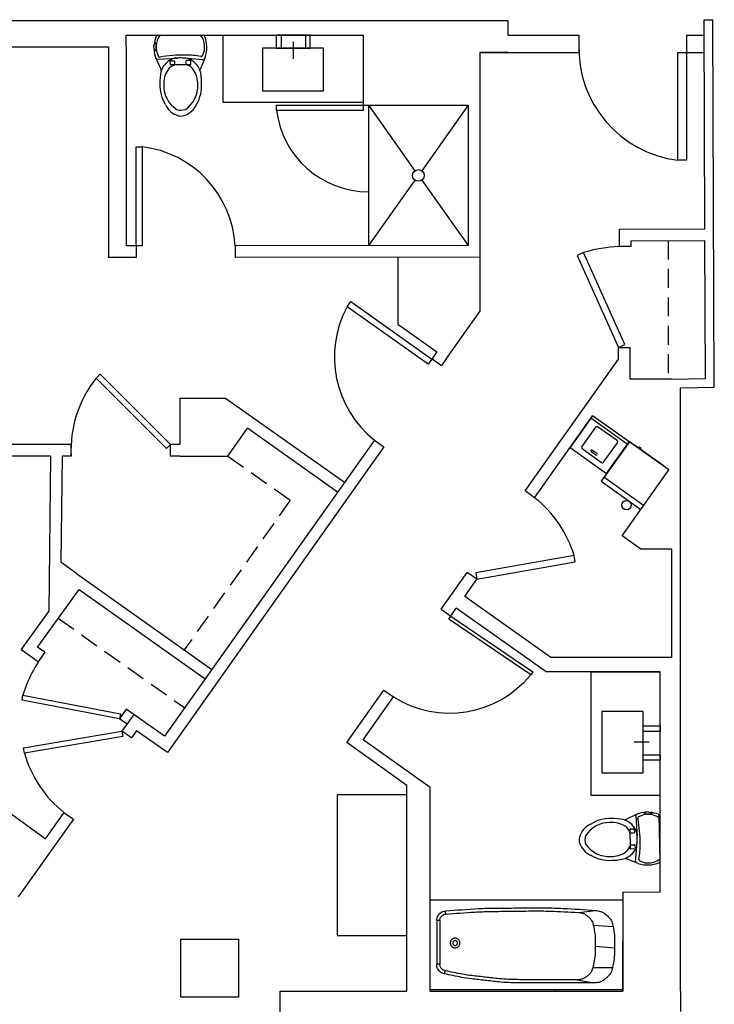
# Model space of a CAD drawing. Header units: inches. Extents: x -12 to 386, y -12 to 576.
# Tile 3 of 3: x 148 to 386, y 238 to 576. Entities that reach past the tile are written whole.
import ezdxf

# ---------------------------------------------------------------- set-up
doc = ezdxf.new("R2010")
doc.units = ezdxf.units.IN
doc.header["$LTSCALE"] = 26
doc.header["$MEASUREMENT"] = 0
doc.linetypes.add('DASHED2', pattern=[0.375, 0.25, -0.125])
doc.layers.add('0EMPORARY', color=7, linetype='Continuous')
doc.layers.add('Layer1', color=6, linetype='Continuous')
doc.styles.get("Standard").update_dxf_attribs({"font": 'arial.ttf'})

# ---------------------------------------------------------------- blocks, each defined once
blk = doc.blocks.new('Dryer')
at = {"layer": '0EMPORARY', "color": 7, "linetype": 'Continuous'}
for p, q in [((5, 13), (5, -13)), ((31, 13), (5, 13)), ((7.6, -13), (7.6, 13)), ((31, -13), (31, 13)), ((31.25, 9.090682), (31.25, -9.090682)), ((31.728227, 7.017369), (31.25, 7.017369)), ((31.25, 5.821226), (31.728227, 5.821226)), ((31.728227, 5.821226), (31.728227, 7.017369)), ((5, -13), (31, -13))]:
    blk.add_line(p, q, dxfattribs=at)
blk.add_circle((2.5, -5.520038), 2.5, dxfattribs=at)
blk = doc.blocks.new('Washer')
at = {"layer": '0EMPORARY', "color": 7, "linetype": 'Continuous'}
for p, q in [((26, 15), (0, 15)), ((0, 15), (0, -15)), ((2, 15), (2, -15)), ((26, -15), (26, 15)), ((4, 8), (4, -8)), ((21, 9), (5, 9)), ((22, -8), (22, 8)), ((19, 2), (19, -2)), ((19.5, 2.5), (19.5, 2.5)), ((20, -2), (20, 2)), ((19.5, -2.5), (19.5, -2.5)), ((5, -9), (21, -9)), ((0, -15), (26, -15))]:
    blk.add_line(p, q, dxfattribs=at)
for centre, radius, start, end in [((5, 8), 1, 90, 180), ((21, 8), 1, 0, 90), ((19.5, 2), 0.5, 90, 180), ((19.5, 2), 0.5, 0, 90), ((19.5, -2), 0.5, 180, 270), ((19.5, -2), 0.5, 270, 0), ((5, -8), 1, 180, 270), ((21, -8), 1, 270, 0)]:
    blk.add_arc(centre, radius, start, end, dxfattribs=at)
blk = doc.blocks.new('tub')
at = {"linetype": 'Continuous'}
for p, q in [((0, -60), (0, 0)), ((0, 0), (28.5, 0)), ((0, -60), (0, 0)), ((0, 0), (28.5, 0)), ((0, -60), (0, 0)), ((0, 0), (28.5, 0)), ((0, -60), (0, 0)), ((0, 0), (28.5, 0)), ((0, -60), (0, 0)), ((0, 0), (28.5, 0)), ((28, -60), (28, 0)), ((28, -60), (28, 0)), ((28, -60), (28, 0)), ((28, -60), (28, 0)), ((28, -60), (28, 0)), ((28.5, -60), (28.5, 0)), ((28.5, -60), (28.5, 0)), ((28.5, -60), (28.5, 0)), ((28.5, -60), (28.5, 0)), ((28.5, -60), (28.5, 0)), ((7.90242, -9.183745), (8.33005, -2.988577)), ((7.90242, -9.183745), (8.33005, -2.988577)), ((7.90242, -9.183745), (8.33005, -2.988577)), ((7.90242, -9.183745), (8.33005, -2.988577)), ((7.90242, -9.183745), (8.33005, -2.988577)), ((14.51825, -8.494199), (15, -2.5)), ((14.51825, -8.494199), (15, -2.5)), ((14.51825, -8.494199), (15, -2.5)), ((14.51825, -8.494199), (15, -2.5)), ((14.51825, -8.494199), (15, -2.5)), ((21.118549, -9.319259), (21.112165, -3.174044)), ((21.118549, -9.319259), (21.112165, -3.174044)), ((21.118549, -9.319259), (21.112165, -3.174044)), ((21.118549, -9.319259), (21.112165, -3.174044)), ((21.118549, -9.319259), (21.112165, -3.174044)), ((3.992198, -13.77228), (3.351153, -8.444244)), ((3.992198, -13.77228), (3.351153, -8.444244)), ((3.992198, -13.77228), (3.351153, -8.444244)), ((3.992198, -13.77228), (3.351153, -8.444244)), ((3.992198, -13.77228), (3.351153, -8.444244)), ((24.9375, -14.177769), (25.9375, -9.057934)), ((24.9375, -14.177769), (25.9375, -9.057934)), ((24.9375, -14.177769), (25.9375, -9.057934)), ((24.9375, -14.177769), (25.9375, -9.057934)), ((24.9375, -14.177769), (25.9375, -9.057934)), ((25.9375, -9.057934), (25.9375, -30)), ((25.9375, -9.057934), (25.9375, -30)), ((25.9375, -9.057934), (25.9375, -30)), ((25.9375, -9.057934), (25.9375, -30)), ((25.9375, -9.057934), (25.9375, -30)), ((24.9375, -14.177769), (24.9375, -30)), ((24.9375, -14.177769), (24.9375, -30)), ((24.9375, -14.177769), (24.9375, -30)), ((24.9375, -14.177769), (24.9375, -30)), ((24.9375, -14.177769), (24.9375, -30)), ((4.503627, -55.16656), (3.507101, -55.249841)), ((4.503627, -55.16656), (3.507101, -55.249841)), ((4.503627, -55.16656), (3.507101, -55.249841)), ((4.503627, -55.16656), (3.507101, -55.249841)), ((4.503627, -55.16656), (3.507101, -55.249841)), ((6.496679, -57), (20.131082, -57)), ((6.496679, -57), (6.496679, -58)), ((6.496679, -57), (20.131082, -57)), ((6.496679, -57), (6.496679, -58)), ((6.496679, -57), (20.131082, -57)), ((6.496679, -57), (6.496679, -58)), ((6.496679, -57), (20.131082, -57)), ((6.496679, -57), (6.496679, -58)), ((6.496679, -57), (20.131082, -57)), ((6.496679, -57), (6.496679, -58)), ((6.496679, -58), (20.131082, -58)), ((6.496679, -58), (20.131082, -58)), ((6.496679, -58), (20.131082, -58)), ((6.496679, -58), (20.131082, -58)), ((6.496679, -58), (20.131082, -58)), ((20.131082, -57), (20.131082, -58)), ((20.131082, -57), (20.131082, -58)), ((20.131082, -57), (20.131082, -58)), ((20.131082, -57), (20.131082, -58)), ((20.131082, -57), (20.131082, -58)), ((22.081303, -55.443439), (23.056413, -55.665158)), ((22.081303, -55.443439), (23.056413, -55.665158)), ((22.081303, -55.443439), (23.056413, -55.665158)), ((22.081303, -55.443439), (23.056413, -55.665158)), ((22.081303, -55.443439), (23.056413, -55.665158)), ((28.5, -60), (0, -60)), ((28.5, -60), (0, -60)), ((28.5, -60), (0, -60)), ((28.5, -60), (0, -60)), ((28.5, -60), (0, -60))]:
    blk.add_line(p, q, dxfattribs=at)
for points in [[(3.351153, -8.444244, -0.055308), (3.639537, -6.921915, -0.077861), (4.12281, -5.929406, -0.032812), (4.945611, -4.899633, -0.032812), (5.89606, -3.986353, -0.077861), (6.840363, -3.414584, -0.055308), (8.33005, -2.988577)], [(3.351153, -8.444244, -0.055308), (3.639537, -6.921915, -0.077861), (4.12281, -5.929406, -0.032812), (4.945611, -4.899633, -0.032812), (5.89606, -3.986353, -0.077861), (6.840363, -3.414584, -0.055308), (8.33005, -2.988577)], [(3.351153, -8.444244, -0.055308), (3.639537, -6.921915, -0.077861), (4.12281, -5.929406, -0.032812), (4.945611, -4.899633, -0.032812), (5.89606, -3.986353, -0.077861), (6.840363, -3.414584, -0.055308), (8.33005, -2.988577)], [(3.351153, -8.444244, -0.055308), (3.639537, -6.921915, -0.077861), (4.12281, -5.929406, -0.032812), (4.945611, -4.899633, -0.032812), (5.89606, -3.986353, -0.077861), (6.840363, -3.414584, -0.055308), (8.33005, -2.988577)], [(3.351153, -8.444244, -0.055308), (3.639537, -6.921915, -0.077861), (4.12281, -5.929406, -0.032812), (4.945611, -4.899633, -0.032812), (5.89606, -3.986353, -0.077861), (6.840363, -3.414584, -0.055308), (8.33005, -2.988577)], [(8.33005, -2.988577, -0.015213), (11.05005, -2.6119, -0.027142), (12.587741, -2.530459, -0.003288), (14.728854, -2.547446, -0.003288), (16.869557, -2.592588, -0.027142), (18.404239, -2.718608, -0.015213), (21.112165, -3.174044)], [(8.33005, -2.988577, -0.015213), (11.05005, -2.6119, -0.027142), (12.587741, -2.530459, -0.003288), (14.728854, -2.547446, -0.003288), (16.869557, -2.592588, -0.027142), (18.404239, -2.718608, -0.015213), (21.112165, -3.174044)], [(8.33005, -2.988577, -0.015213), (11.05005, -2.6119, -0.027142), (12.587741, -2.530459, -0.003288), (14.728854, -2.547446, -0.003288), (16.869557, -2.592588, -0.027142), (18.404239, -2.718608, -0.015213), (21.112165, -3.174044)], [(8.33005, -2.988577, -0.015213), (11.05005, -2.6119, -0.027142), (12.587741, -2.530459, -0.003288), (14.728854, -2.547446, -0.003288), (16.869557, -2.592588, -0.027142), (18.404239, -2.718608, -0.015213), (21.112165, -3.174044)], [(8.33005, -2.988577, -0.015213), (11.05005, -2.6119, -0.027142), (12.587741, -2.530459, -0.003288), (14.728854, -2.547446, -0.003288), (16.869557, -2.592588, -0.027142), (18.404239, -2.718608, -0.015213), (21.112165, -3.174044)], [(21.112165, -3.174044, -0.057302), (22.633719, -3.664006, -0.079888), (23.592292, -4.299521, -0.034774), (24.529144, -5.29236, -0.034774), (25.319356, -6.405459, -0.079888), (25.754905, -7.469901, -0.057302), (25.9375, -9.057934)], [(21.112165, -3.174044, -0.057302), (22.633719, -3.664006, -0.079888), (23.592292, -4.299521, -0.034774), (24.529144, -5.29236, -0.034774), (25.319356, -6.405459, -0.079888), (25.754905, -7.469901, -0.057302), (25.9375, -9.057934)], [(21.112165, -3.174044, -0.057302), (22.633719, -3.664006, -0.079888), (23.592292, -4.299521, -0.034774), (24.529144, -5.29236, -0.034774), (25.319356, -6.405459, -0.079888), (25.754905, -7.469901, -0.057302), (25.9375, -9.057934)], [(21.112165, -3.174044, -0.057302), (22.633719, -3.664006, -0.079888), (23.592292, -4.299521, -0.034774), (24.529144, -5.29236, -0.034774), (25.319356, -6.405459, -0.079888), (25.754905, -7.469901, -0.057302), (25.9375, -9.057934)], [(21.112165, -3.174044, -0.057302), (22.633719, -3.664006, -0.079888), (23.592292, -4.299521, -0.034774), (24.529144, -5.29236, -0.034774), (25.319356, -6.405459, -0.079888), (25.754905, -7.469901, -0.057302), (25.9375, -9.057934)], [(3.507101, -55.249841, -0.006671), (2.79116, -45.044078, -0.012666), (2.62218, -39.65816, -0.000675), (2.585619, -31.849853, -0.000675), (2.570148, -24.041475, -0.012666), (2.703235, -18.65455, -0.006671), (3.351153, -8.444244)], [(3.507101, -55.249841, -0.006671), (2.79116, -45.044078, -0.012666), (2.62218, -39.65816, -0.000675), (2.585619, -31.849853, -0.000675), (2.570148, -24.041475, -0.012666), (2.703235, -18.65455, -0.006671), (3.351153, -8.444244)], [(3.507101, -55.249841, -0.006671), (2.79116, -45.044078, -0.012666), (2.62218, -39.65816, -0.000675), (2.585619, -31.849853, -0.000675), (2.570148, -24.041475, -0.012666), (2.703235, -18.65455, -0.006671), (3.351153, -8.444244)], [(3.507101, -55.249841, -0.006671), (2.79116, -45.044078, -0.012666), (2.62218, -39.65816, -0.000675), (2.585619, -31.849853, -0.000675), (2.570148, -24.041475, -0.012666), (2.703235, -18.65455, -0.006671), (3.351153, -8.444244)], [(3.507101, -55.249841, -0.006671), (2.79116, -45.044078, -0.012666), (2.62218, -39.65816, -0.000675), (2.585619, -31.849853, -0.000675), (2.570148, -24.041475, -0.012666), (2.703235, -18.65455, -0.006671), (3.351153, -8.444244)], [(3.992198, -13.77228, -0.053976), (4.201645, -12.526106, -0.076487), (4.572069, -11.712064, -0.03152), (5.214769, -10.853762, -0.03152), (5.960263, -10.083058, -0.076487), (6.705244, -9.588203, -0.053976), (7.90242, -9.183745)], [(3.992198, -13.77228, -0.053976), (4.201645, -12.526106, -0.076487), (4.572069, -11.712064, -0.03152), (5.214769, -10.853762, -0.03152), (5.960263, -10.083058, -0.076487), (6.705244, -9.588203, -0.053976), (7.90242, -9.183745)], [(3.992198, -13.77228, -0.053976), (4.201645, -12.526106, -0.076487), (4.572069, -11.712064, -0.03152), (5.214769, -10.853762, -0.03152), (5.960263, -10.083058, -0.076487), (6.705244, -9.588203, -0.053976), (7.90242, -9.183745)], [(3.992198, -13.77228, -0.053976), (4.201645, -12.526106, -0.076487), (4.572069, -11.712064, -0.03152), (5.214769, -10.853762, -0.03152), (5.960263, -10.083058, -0.076487), (6.705244, -9.588203, -0.053976), (7.90242, -9.183745)], [(3.992198, -13.77228, -0.053976), (4.201645, -12.526106, -0.076487), (4.572069, -11.712064, -0.03152), (5.214769, -10.853762, -0.03152), (5.960263, -10.083058, -0.076487), (6.705244, -9.588203, -0.053976), (7.90242, -9.183745)], [(7.90242, -9.183745, -0.01902), (10.677841, -8.678927, -0.033054), (12.297602, -8.555908, -0.004993), (14.517611, -8.5565, -0.004993), (16.737166, -8.60143, -0.033054), (18.354063, -8.757637, -0.01902), (21.118549, -9.319259)], [(7.90242, -9.183745, -0.01902), (10.677841, -8.678927, -0.033054), (12.297602, -8.555908, -0.004993), (14.517611, -8.5565, -0.004993), (16.737166, -8.60143, -0.033054), (18.354063, -8.757637, -0.01902), (21.118549, -9.319259)], [(7.90242, -9.183745, -0.01902), (10.677841, -8.678927, -0.033054), (12.297602, -8.555908, -0.004993), (14.517611, -8.5565, -0.004993), (16.737166, -8.60143, -0.033054), (18.354063, -8.757637, -0.01902), (21.118549, -9.319259)], [(7.90242, -9.183745, -0.01902), (10.677841, -8.678927, -0.033054), (12.297602, -8.555908, -0.004993), (14.517611, -8.5565, -0.004993), (16.737166, -8.60143, -0.033054), (18.354063, -8.757637, -0.01902), (21.118549, -9.319259)], [(7.90242, -9.183745, -0.01902), (10.677841, -8.678927, -0.033054), (12.297602, -8.555908, -0.004993), (14.517611, -8.5565, -0.004993), (16.737166, -8.60143, -0.033054), (18.354063, -8.757637, -0.01902), (21.118549, -9.319259)], [(21.118549, -9.319259, -0.055571), (22.336743, -9.763232, -0.07813), (23.091464, -10.298013, -0.033069), (23.829285, -11.118697, -0.033069), (24.452465, -12.029493, -0.07813), (24.79384, -12.889178, -0.055571), (24.9375, -14.177769)], [(21.118549, -9.319259, -0.055571), (22.336743, -9.763232, -0.07813), (23.091464, -10.298013, -0.033069), (23.829285, -11.118697, -0.033069), (24.452465, -12.029493, -0.07813), (24.79384, -12.889178, -0.055571), (24.9375, -14.177769)], [(21.118549, -9.319259, -0.055571), (22.336743, -9.763232, -0.07813), (23.091464, -10.298013, -0.033069), (23.829285, -11.118697, -0.033069), (24.452465, -12.029493, -0.07813), (24.79384, -12.889178, -0.055571), (24.9375, -14.177769)], [(21.118549, -9.319259, -0.055571), (22.336743, -9.763232, -0.07813), (23.091464, -10.298013, -0.033069), (23.829285, -11.118697, -0.033069), (24.452465, -12.029493, -0.07813), (24.79384, -12.889178, -0.055571), (24.9375, -14.177769)], [(21.118549, -9.319259, -0.055571), (22.336743, -9.763232, -0.07813), (23.091464, -10.298013, -0.033069), (23.829285, -11.118697, -0.033069), (24.452465, -12.029493, -0.07813), (24.79384, -12.889178, -0.055571), (24.9375, -14.177769)], [(4.503627, -55.16656, -0.005919), (3.855716, -46.125359, -0.011303), (3.679655, -41.3817, -0.000535), (3.586969, -34.477586, -0.000535), (3.509051, -27.57329, -0.011303), (3.56786, -22.826729, -0.005919), (3.992198, -13.77228)], [(4.503627, -55.16656, -0.005919), (3.855716, -46.125359, -0.011303), (3.679655, -41.3817, -0.000535), (3.586969, -34.477586, -0.000535), (3.509051, -27.57329, -0.011303), (3.56786, -22.826729, -0.005919), (3.992198, -13.77228)], [(4.503627, -55.16656, -0.005919), (3.855716, -46.125359, -0.011303), (3.679655, -41.3817, -0.000535), (3.586969, -34.477586, -0.000535), (3.509051, -27.57329, -0.011303), (3.56786, -22.826729, -0.005919), (3.992198, -13.77228)], [(4.503627, -55.16656, -0.005919), (3.855716, -46.125359, -0.011303), (3.679655, -41.3817, -0.000535), (3.586969, -34.477586, -0.000535), (3.509051, -27.57329, -0.011303), (3.56786, -22.826729, -0.005919), (3.992198, -13.77228)], [(4.503627, -55.16656, -0.005919), (3.855716, -46.125359, -0.011303), (3.679655, -41.3817, -0.000535), (3.586969, -34.477586, -0.000535), (3.509051, -27.57329, -0.011303), (3.56786, -22.826729, -0.005919), (3.992198, -13.77228)], [(24.9375, -30, -0.009316), (24.833845, -35.562776, -0.017343), (24.618967, -38.544304, -0.00129), (24.153014, -42.793969, -0.00129), (23.665136, -47.041174, -0.017343), (23.213604, -49.996136, -0.009316), (22.081303, -55.443439)], [(24.9375, -30, -0.009316), (24.833845, -35.562776, -0.017343), (24.618967, -38.544304, -0.00129), (24.153014, -42.793969, -0.00129), (23.665136, -47.041174, -0.017343), (23.213604, -49.996136, -0.009316), (22.081303, -55.443439)], [(24.9375, -30, -0.009316), (24.833845, -35.562776, -0.017343), (24.618967, -38.544304, -0.00129), (24.153014, -42.793969, -0.00129), (23.665136, -47.041174, -0.017343), (23.213604, -49.996136, -0.009316), (22.081303, -55.443439)], [(24.9375, -30, -0.009316), (24.833845, -35.562776, -0.017343), (24.618967, -38.544304, -0.00129), (24.153014, -42.793969, -0.00129), (23.665136, -47.041174, -0.017343), (23.213604, -49.996136, -0.009316), (22.081303, -55.443439)], [(24.9375, -30, -0.009316), (24.833845, -35.562776, -0.017343), (24.618967, -38.544304, -0.00129), (24.153014, -42.793969, -0.00129), (23.665136, -47.041174, -0.017343), (23.213604, -49.996136, -0.009316), (22.081303, -55.443439)], [(25.9375, -30, -0.009316), (25.832942, -35.611251, -0.017343), (25.616191, -38.618761, -0.00129), (25.146178, -42.905459, -0.00129), (24.654049, -47.189674, -0.017343), (24.198581, -50.170386, -0.009316), (23.056413, -55.665158)], [(25.9375, -30, -0.009316), (25.832942, -35.611251, -0.017343), (25.616191, -38.618761, -0.00129), (25.146178, -42.905459, -0.00129), (24.654049, -47.189674, -0.017343), (24.198581, -50.170386, -0.009316), (23.056413, -55.665158)], [(25.9375, -30, -0.009316), (25.832942, -35.611251, -0.017343), (25.616191, -38.618761, -0.00129), (25.146178, -42.905459, -0.00129), (24.654049, -47.189674, -0.017343), (24.198581, -50.170386, -0.009316), (23.056413, -55.665158)], [(25.9375, -30, -0.009316), (25.832942, -35.611251, -0.017343), (25.616191, -38.618761, -0.00129), (25.146178, -42.905459, -0.00129), (24.654049, -47.189674, -0.017343), (24.198581, -50.170386, -0.009316), (23.056413, -55.665158)], [(25.9375, -30, -0.009316), (25.832942, -35.611251, -0.017343), (25.616191, -38.618761, -0.00129), (25.146178, -42.905459, -0.00129), (24.654049, -47.189674, -0.017343), (24.198581, -50.170386, -0.009316), (23.056413, -55.665158)], [(6.496679, -57, -0.062055), (5.929711, -56.929361, -0.084596), (5.545197, -56.759171, -0.039577), (5.157688, -56.455559, -0.039577), (4.822859, -56.094681, -0.084596), (4.621238, -55.725676, -0.062055), (4.503627, -55.16656)], [(6.496679, -57, -0.062055), (5.929711, -56.929361, -0.084596), (5.545197, -56.759171, -0.039577), (5.157688, -56.455559, -0.039577), (4.822859, -56.094681, -0.084596), (4.621238, -55.725676, -0.062055), (4.503627, -55.16656)], [(6.496679, -57, -0.062055), (5.929711, -56.929361, -0.084596), (5.545197, -56.759171, -0.039577), (5.157688, -56.455559, -0.039577), (4.822859, -56.094681, -0.084596), (4.621238, -55.725676, -0.062055), (4.503627, -55.16656)], [(6.496679, -57, -0.062055), (5.929711, -56.929361, -0.084596), (5.545197, -56.759171, -0.039577), (5.157688, -56.455559, -0.039577), (4.822859, -56.094681, -0.084596), (4.621238, -55.725676, -0.062055), (4.503627, -55.16656)], [(6.496679, -57, -0.062055), (5.929711, -56.929361, -0.084596), (5.545197, -56.759171, -0.039577), (5.157688, -56.455559, -0.039577), (4.822859, -56.094681, -0.084596), (4.621238, -55.725676, -0.062055), (4.503627, -55.16656)], [(6.496679, -58, -0.062055), (5.646227, -57.894042, -0.084596), (5.069456, -57.638756, -0.039577), (4.488193, -57.183338, -0.039577), (3.98595, -56.642022, -0.084596), (3.683517, -56.088514, -0.062055), (3.507101, -55.249841)], [(6.496679, -58, -0.062055), (5.646227, -57.894042, -0.084596), (5.069456, -57.638756, -0.039577), (4.488193, -57.183338, -0.039577), (3.98595, -56.642022, -0.084596), (3.683517, -56.088514, -0.062055), (3.507101, -55.249841)], [(6.496679, -58, -0.062055), (5.646227, -57.894042, -0.084596), (5.069456, -57.638756, -0.039577), (4.488193, -57.183338, -0.039577), (3.98595, -56.642022, -0.084596), (3.683517, -56.088514, -0.062055), (3.507101, -55.249841)], [(6.496679, -58, -0.062055), (5.646227, -57.894042, -0.084596), (5.069456, -57.638756, -0.039577), (4.488193, -57.183338, -0.039577), (3.98595, -56.642022, -0.084596), (3.683517, -56.088514, -0.062055), (3.507101, -55.249841)], [(6.496679, -58, -0.062055), (5.646227, -57.894042, -0.084596), (5.069456, -57.638756, -0.039577), (4.488193, -57.183338, -0.039577), (3.98595, -56.642022, -0.084596), (3.683517, -56.088514, -0.062055), (3.507101, -55.249841)], [(22.081303, -55.443439, -0.056193), (21.908693, -55.937924, -0.078765), (21.695428, -56.246122, -0.033679), (21.366118, -56.547381, -0.033679), (20.999343, -56.8017, -0.078765), (20.65153, -56.941323, -0.056193), (20.131082, -57)], [(22.081303, -55.443439, -0.056193), (21.908693, -55.937924, -0.078765), (21.695428, -56.246122, -0.033679), (21.366118, -56.547381, -0.033679), (20.999343, -56.8017, -0.078765), (20.65153, -56.941323, -0.056193), (20.131082, -57)], [(22.081303, -55.443439, -0.056193), (21.908693, -55.937924, -0.078765), (21.695428, -56.246122, -0.033679), (21.366118, -56.547381, -0.033679), (20.999343, -56.8017, -0.078765), (20.65153, -56.941323, -0.056193), (20.131082, -57)], [(22.081303, -55.443439, -0.056193), (21.908693, -55.937924, -0.078765), (21.695428, -56.246122, -0.033679), (21.366118, -56.547381, -0.033679), (20.999343, -56.8017, -0.078765), (20.65153, -56.941323, -0.056193), (20.131082, -57)], [(22.081303, -55.443439, -0.056193), (21.908693, -55.937924, -0.078765), (21.695428, -56.246122, -0.033679), (21.366118, -56.547381, -0.033679), (20.999343, -56.8017, -0.078765), (20.65153, -56.941323, -0.056193), (20.131082, -57)], [(23.056413, -55.665158, -0.056193), (22.797499, -56.406886, -0.078765), (22.477601, -56.869184, -0.033679), (21.983636, -57.321071, -0.033679), (21.433474, -57.70255, -0.078765), (20.911754, -57.911985, -0.056193), (20.131082, -58)], [(23.056413, -55.665158, -0.056193), (22.797499, -56.406886, -0.078765), (22.477601, -56.869184, -0.033679), (21.983636, -57.321071, -0.033679), (21.433474, -57.70255, -0.078765), (20.911754, -57.911985, -0.056193), (20.131082, -58)], [(23.056413, -55.665158, -0.056193), (22.797499, -56.406886, -0.078765), (22.477601, -56.869184, -0.033679), (21.983636, -57.321071, -0.033679), (21.433474, -57.70255, -0.078765), (20.911754, -57.911985, -0.056193), (20.131082, -58)], [(23.056413, -55.665158, -0.056193), (22.797499, -56.406886, -0.078765), (22.477601, -56.869184, -0.033679), (21.983636, -57.321071, -0.033679), (21.433474, -57.70255, -0.078765), (20.911754, -57.911985, -0.056193), (20.131082, -58)], [(23.056413, -55.665158, -0.056193), (22.797499, -56.406886, -0.078765), (22.477601, -56.869184, -0.033679), (21.983636, -57.321071, -0.033679), (21.433474, -57.70255, -0.078765), (20.911754, -57.911985, -0.056193), (20.131082, -58)]]:
    blk.add_lwpolyline(points, format="xyb", dxfattribs=at)
blk.add_lwpolyline([(28, -21), (28.5, -21), (28.232051, -21), (28.5, -21)], dxfattribs=at)
blk.add_lwpolyline([(28, -21), (28.5, -21), (28.232051, -21), (28.5, -21)], dxfattribs=at)
blk.add_lwpolyline([(28, -21), (28.5, -21), (28.232051, -21), (28.5, -21)], dxfattribs=at)
blk.add_lwpolyline([(28, -21), (28.5, -21), (28.232051, -21), (28.5, -21)], dxfattribs=at)
blk.add_lwpolyline([(28, -21), (28.5, -21), (28.232051, -21), (28.5, -21)], dxfattribs=at)
for points in [[(14.909539, -51.73697, 0.043661), (14.799038, -51.5, 0.043661), (14.649067, -51.285819, 0.043661), (14.464181, -51.100933, 0.043661), (14.25, -50.950962, 0.043661), (14.01303, -50.840461, 0.043661), (13.760472, -50.772788, 0.043661), (13.5, -50.75, 0.043661), (13.239528, -50.772788, 0.043661), (12.98697, -50.840461, 0.043661), (12.75, -50.950962, 0.043661), (12.535819, -51.100933, 0.043661), (12.350933, -51.285819, 0.043661), (12.200962, -51.5, 0.043661), (12.090461, -51.73697, 0.043661), (12.022788, -51.989528, 0.043661), (12, -52.25, 0.043661), (12.022788, -52.510472, 0.043661), (12.090461, -52.76303, 0.043661), (12.200962, -53, 0.043661), (12.350933, -53.214181, 0.043661), (12.535819, -53.399067, 0.043661), (12.75, -53.549038, 0.043661), (12.98697, -53.659539, 0.043661), (13.239528, -53.727212, 0.043661), (13.5, -53.75, 0.043661), (13.760472, -53.727212, 0.043661), (14.01303, -53.659539, 0.043661), (14.25, -53.549038, 0.043661), (14.464181, -53.399067, 0.043661), (14.649067, -53.214181, 0.043661), (14.799038, -53, 0.043661), (14.909539, -52.76303, 0.043661), (14.977212, -52.510472, 0.043661), (15, -52.25, 0.043661), (14.977212, -51.989528, 0.043661)], [(14.909539, -51.73697, 0.043661), (14.799038, -51.5, 0.043661), (14.649067, -51.285819, 0.043661), (14.464181, -51.100933, 0.043661), (14.25, -50.950962, 0.043661), (14.01303, -50.840461, 0.043661), (13.760472, -50.772788, 0.043661), (13.5, -50.75, 0.043661), (13.239528, -50.772788, 0.043661), (12.98697, -50.840461, 0.043661), (12.75, -50.950962, 0.043661), (12.535819, -51.100933, 0.043661), (12.350933, -51.285819, 0.043661), (12.200962, -51.5, 0.043661), (12.090461, -51.73697, 0.043661), (12.022788, -51.989528, 0.043661), (12, -52.25, 0.043661), (12.022788, -52.510472, 0.043661), (12.090461, -52.76303, 0.043661), (12.200962, -53, 0.043661), (12.350933, -53.214181, 0.043661), (12.535819, -53.399067, 0.043661), (12.75, -53.549038, 0.043661), (12.98697, -53.659539, 0.043661), (13.239528, -53.727212, 0.043661), (13.5, -53.75, 0.043661), (13.760472, -53.727212, 0.043661), (14.01303, -53.659539, 0.043661), (14.25, -53.549038, 0.043661), (14.464181, -53.399067, 0.043661), (14.649067, -53.214181, 0.043661), (14.799038, -53, 0.043661), (14.909539, -52.76303, 0.043661), (14.977212, -52.510472, 0.043661), (15, -52.25, 0.043661), (14.977212, -51.989528, 0.043661)], [(14.909539, -51.73697, 0.043661), (14.799038, -51.5, 0.043661), (14.649067, -51.285819, 0.043661), (14.464181, -51.100933, 0.043661), (14.25, -50.950962, 0.043661), (14.01303, -50.840461, 0.043661), (13.760472, -50.772788, 0.043661), (13.5, -50.75, 0.043661), (13.239528, -50.772788, 0.043661), (12.98697, -50.840461, 0.043661), (12.75, -50.950962, 0.043661), (12.535819, -51.100933, 0.043661), (12.350933, -51.285819, 0.043661), (12.200962, -51.5, 0.043661), (12.090461, -51.73697, 0.043661), (12.022788, -51.989528, 0.043661), (12, -52.25, 0.043661), (12.022788, -52.510472, 0.043661), (12.090461, -52.76303, 0.043661), (12.200962, -53, 0.043661), (12.350933, -53.214181, 0.043661), (12.535819, -53.399067, 0.043661), (12.75, -53.549038, 0.043661), (12.98697, -53.659539, 0.043661), (13.239528, -53.727212, 0.043661), (13.5, -53.75, 0.043661), (13.760472, -53.727212, 0.043661), (14.01303, -53.659539, 0.043661), (14.25, -53.549038, 0.043661), (14.464181, -53.399067, 0.043661), (14.649067, -53.214181, 0.043661), (14.799038, -53, 0.043661), (14.909539, -52.76303, 0.043661), (14.977212, -52.510472, 0.043661), (15, -52.25, 0.043661), (14.977212, -51.989528, 0.043661)], [(14.909539, -51.73697, 0.043661), (14.799038, -51.5, 0.043661), (14.649067, -51.285819, 0.043661), (14.464181, -51.100933, 0.043661), (14.25, -50.950962, 0.043661), (14.01303, -50.840461, 0.043661), (13.760472, -50.772788, 0.043661), (13.5, -50.75, 0.043661), (13.239528, -50.772788, 0.043661), (12.98697, -50.840461, 0.043661), (12.75, -50.950962, 0.043661), (12.535819, -51.100933, 0.043661), (12.350933, -51.285819, 0.043661), (12.200962, -51.5, 0.043661), (12.090461, -51.73697, 0.043661), (12.022788, -51.989528, 0.043661), (12, -52.25, 0.043661), (12.022788, -52.510472, 0.043661), (12.090461, -52.76303, 0.043661), (12.200962, -53, 0.043661), (12.350933, -53.214181, 0.043661), (12.535819, -53.399067, 0.043661), (12.75, -53.549038, 0.043661), (12.98697, -53.659539, 0.043661), (13.239528, -53.727212, 0.043661), (13.5, -53.75, 0.043661), (13.760472, -53.727212, 0.043661), (14.01303, -53.659539, 0.043661), (14.25, -53.549038, 0.043661), (14.464181, -53.399067, 0.043661), (14.649067, -53.214181, 0.043661), (14.799038, -53, 0.043661), (14.909539, -52.76303, 0.043661), (14.977212, -52.510472, 0.043661), (15, -52.25, 0.043661), (14.977212, -51.989528, 0.043661)], [(14.909539, -51.73697, 0.043661), (14.799038, -51.5, 0.043661), (14.649067, -51.285819, 0.043661), (14.464181, -51.100933, 0.043661), (14.25, -50.950962, 0.043661), (14.01303, -50.840461, 0.043661), (13.760472, -50.772788, 0.043661), (13.5, -50.75, 0.043661), (13.239528, -50.772788, 0.043661), (12.98697, -50.840461, 0.043661), (12.75, -50.950962, 0.043661), (12.535819, -51.100933, 0.043661), (12.350933, -51.285819, 0.043661), (12.200962, -51.5, 0.043661), (12.090461, -51.73697, 0.043661), (12.022788, -51.989528, 0.043661), (12, -52.25, 0.043661), (12.022788, -52.510472, 0.043661), (12.090461, -52.76303, 0.043661), (12.200962, -53, 0.043661), (12.350933, -53.214181, 0.043661), (12.535819, -53.399067, 0.043661), (12.75, -53.549038, 0.043661), (12.98697, -53.659539, 0.043661), (13.239528, -53.727212, 0.043661), (13.5, -53.75, 0.043661), (13.760472, -53.727212, 0.043661), (14.01303, -53.659539, 0.043661), (14.25, -53.549038, 0.043661), (14.464181, -53.399067, 0.043661), (14.649067, -53.214181, 0.043661), (14.799038, -53, 0.043661), (14.909539, -52.76303, 0.043661), (14.977212, -52.510472, 0.043661), (15, -52.25, 0.043661), (14.977212, -51.989528, 0.043661)], [(14.204769, -51.993485, 0.043661), (14.149519, -51.875, 0.043661), (14.074533, -51.767909, 0.043661), (13.982091, -51.675467, 0.043661), (13.875, -51.600481, 0.043661), (13.756515, -51.545231, 0.043661), (13.630236, -51.511394, 0.043661), (13.5, -51.5, 0.043661), (13.369764, -51.511394, 0.043661), (13.243485, -51.545231, 0.043661), (13.125, -51.600481, 0.043661), (13.017909, -51.675467, 0.043661), (12.925467, -51.767909, 0.043661), (12.850481, -51.875, 0.043661), (12.795231, -51.993485, 0.043661), (12.761394, -52.119764, 0.043661), (12.75, -52.25, 0.043661), (12.761394, -52.380236, 0.043661), (12.795231, -52.506515, 0.043661), (12.850481, -52.625, 0.043661), (12.925467, -52.732091, 0.043661), (13.017909, -52.824533, 0.043661), (13.125, -52.899519, 0.043661), (13.243485, -52.954769, 0.043661), (13.369764, -52.988606, 0.043661), (13.5, -53, 0.043661), (13.630236, -52.988606, 0.043661), (13.756515, -52.954769, 0.043661), (13.875, -52.899519, 0.043661), (13.982091, -52.824533, 0.043661), (14.074533, -52.732091, 0.043661), (14.149519, -52.625, 0.043661), (14.204769, -52.506515, 0.043661), (14.238606, -52.380236, 0.043661), (14.25, -52.25, 0.043661), (14.238606, -52.119764, 0.043661)], [(14.204769, -51.993485, 0.043661), (14.149519, -51.875, 0.043661), (14.074533, -51.767909, 0.043661), (13.982091, -51.675467, 0.043661), (13.875, -51.600481, 0.043661), (13.756515, -51.545231, 0.043661), (13.630236, -51.511394, 0.043661), (13.5, -51.5, 0.043661), (13.369764, -51.511394, 0.043661), (13.243485, -51.545231, 0.043661), (13.125, -51.600481, 0.043661), (13.017909, -51.675467, 0.043661), (12.925467, -51.767909, 0.043661), (12.850481, -51.875, 0.043661), (12.795231, -51.993485, 0.043661), (12.761394, -52.119764, 0.043661), (12.75, -52.25, 0.043661), (12.761394, -52.380236, 0.043661), (12.795231, -52.506515, 0.043661), (12.850481, -52.625, 0.043661), (12.925467, -52.732091, 0.043661), (13.017909, -52.824533, 0.043661), (13.125, -52.899519, 0.043661), (13.243485, -52.954769, 0.043661), (13.369764, -52.988606, 0.043661), (13.5, -53, 0.043661), (13.630236, -52.988606, 0.043661), (13.756515, -52.954769, 0.043661), (13.875, -52.899519, 0.043661), (13.982091, -52.824533, 0.043661), (14.074533, -52.732091, 0.043661), (14.149519, -52.625, 0.043661), (14.204769, -52.506515, 0.043661), (14.238606, -52.380236, 0.043661), (14.25, -52.25, 0.043661), (14.238606, -52.119764, 0.043661)], [(14.204769, -51.993485, 0.043661), (14.149519, -51.875, 0.043661), (14.074533, -51.767909, 0.043661), (13.982091, -51.675467, 0.043661), (13.875, -51.600481, 0.043661), (13.756515, -51.545231, 0.043661), (13.630236, -51.511394, 0.043661), (13.5, -51.5, 0.043661), (13.369764, -51.511394, 0.043661), (13.243485, -51.545231, 0.043661), (13.125, -51.600481, 0.043661), (13.017909, -51.675467, 0.043661), (12.925467, -51.767909, 0.043661), (12.850481, -51.875, 0.043661), (12.795231, -51.993485, 0.043661), (12.761394, -52.119764, 0.043661), (12.75, -52.25, 0.043661), (12.761394, -52.380236, 0.043661), (12.795231, -52.506515, 0.043661), (12.850481, -52.625, 0.043661), (12.925467, -52.732091, 0.043661), (13.017909, -52.824533, 0.043661), (13.125, -52.899519, 0.043661), (13.243485, -52.954769, 0.043661), (13.369764, -52.988606, 0.043661), (13.5, -53, 0.043661), (13.630236, -52.988606, 0.043661), (13.756515, -52.954769, 0.043661), (13.875, -52.899519, 0.043661), (13.982091, -52.824533, 0.043661), (14.074533, -52.732091, 0.043661), (14.149519, -52.625, 0.043661), (14.204769, -52.506515, 0.043661), (14.238606, -52.380236, 0.043661), (14.25, -52.25, 0.043661), (14.238606, -52.119764, 0.043661)], [(14.204769, -51.993485, 0.043661), (14.149519, -51.875, 0.043661), (14.074533, -51.767909, 0.043661), (13.982091, -51.675467, 0.043661), (13.875, -51.600481, 0.043661), (13.756515, -51.545231, 0.043661), (13.630236, -51.511394, 0.043661), (13.5, -51.5, 0.043661), (13.369764, -51.511394, 0.043661), (13.243485, -51.545231, 0.043661), (13.125, -51.600481, 0.043661), (13.017909, -51.675467, 0.043661), (12.925467, -51.767909, 0.043661), (12.850481, -51.875, 0.043661), (12.795231, -51.993485, 0.043661), (12.761394, -52.119764, 0.043661), (12.75, -52.25, 0.043661), (12.761394, -52.380236, 0.043661), (12.795231, -52.506515, 0.043661), (12.850481, -52.625, 0.043661), (12.925467, -52.732091, 0.043661), (13.017909, -52.824533, 0.043661), (13.125, -52.899519, 0.043661), (13.243485, -52.954769, 0.043661), (13.369764, -52.988606, 0.043661), (13.5, -53, 0.043661), (13.630236, -52.988606, 0.043661), (13.756515, -52.954769, 0.043661), (13.875, -52.899519, 0.043661), (13.982091, -52.824533, 0.043661), (14.074533, -52.732091, 0.043661), (14.149519, -52.625, 0.043661), (14.204769, -52.506515, 0.043661), (14.238606, -52.380236, 0.043661), (14.25, -52.25, 0.043661), (14.238606, -52.119764, 0.043661)], [(14.204769, -51.993485, 0.043661), (14.149519, -51.875, 0.043661), (14.074533, -51.767909, 0.043661), (13.982091, -51.675467, 0.043661), (13.875, -51.600481, 0.043661), (13.756515, -51.545231, 0.043661), (13.630236, -51.511394, 0.043661), (13.5, -51.5, 0.043661), (13.369764, -51.511394, 0.043661), (13.243485, -51.545231, 0.043661), (13.125, -51.600481, 0.043661), (13.017909, -51.675467, 0.043661), (12.925467, -51.767909, 0.043661), (12.850481, -51.875, 0.043661), (12.795231, -51.993485, 0.043661), (12.761394, -52.119764, 0.043661), (12.75, -52.25, 0.043661), (12.761394, -52.380236, 0.043661), (12.795231, -52.506515, 0.043661), (12.850481, -52.625, 0.043661), (12.925467, -52.732091, 0.043661), (13.017909, -52.824533, 0.043661), (13.125, -52.899519, 0.043661), (13.243485, -52.954769, 0.043661), (13.369764, -52.988606, 0.043661), (13.5, -53, 0.043661), (13.630236, -52.988606, 0.043661), (13.756515, -52.954769, 0.043661), (13.875, -52.899519, 0.043661), (13.982091, -52.824533, 0.043661), (14.074533, -52.732091, 0.043661), (14.149519, -52.625, 0.043661), (14.204769, -52.506515, 0.043661), (14.238606, -52.380236, 0.043661), (14.25, -52.25, 0.043661), (14.238606, -52.119764, 0.043661)]]:
    blk.add_lwpolyline(points, format="xyb", close=True, dxfattribs=at)

msp = doc.modelspace()

# ---------------------------------------------------------------- linework, layer by layer
at = {"layer": '0EMPORARY', "color": 7}
for p, q in [((-0.14, 575.79), (178.15, 575.63)), ((178.15, 575.63), (315.15, 575.63)), ((315.15, 575.63), (315.15, 570.63)), ((382.52, 575.91), (385.52, 575.92)), ((382.82, 504.22), (382.52, 575.91)), ((386.05, 449.83), (385.52, 575.92)), ((184.14, 566.63), (184.14, 570.63)), ((184.14, 570.63), (265.56, 570.63)), ((217.46, 547.52), (217.46, 570.63)), ((265.56, 570.63), (265.56, 546.58)), ((315.15, 570.63), (339.56, 570.63)), ((339.56, 570.63), (339.56, 564.63)), ((376.51, 570.63), (376.51, 564.63)), ((20.92, 566.77), (178.14, 566.63)), ((315.15, 564.63), (305.56, 564.63)), ((305.56, 564.63), (305.56, 546.58)), ((305.56, 564.63), (305.56, 494.46)), ((315.15, 564.63), (339.56, 564.63)), ((265.56, 547.52), (217.46, 547.52)), ((265.56, 547.52), (265.56, 547.52)), ((265.56, 546.58), (301.56, 546.58)), ((267.31, 546.58), (267.38, 498.41)), ((267.31, 546.58), (283.3, 524.11)), ((301.56, 546.58), (285.63, 524.12)), ((301.56, 546.58), (301.56, 498.45)), ((283.31, 520.86), (267.38, 498.41)), ((285.62, 520.86), (301.56, 498.45)), ((353.48, 498.12), (353.53, 504.1)), ((353.53, 504.1), (382.82, 504.22)), ((357.48, 498.09), (357.5, 500.11)), ((357.5, 500.11), (382.84, 500.22)), ((383.03, 452.79), (382.84, 500.22)), ((187.62, 498.35), (184.14, 498.35)), ((187.62, 498.35), (187.62, 494.35)), ((301.56, 498.45), (221.59, 498.35)), ((221.59, 498.35), (221.59, 494.35)), ((357.48, 498.09), (353.48, 498.12)), ((178.14, 494.35), (178.14, 494.63)), ((184.14, 494.35), (178.14, 494.35)), ((187.62, 494.35), (184.14, 494.35)), ((221.6, 494.35), (221.59, 494.35)), ((305.56, 494.46), (221.6, 494.35)), ((277.4, 494.46), (277.43, 471.46)), ((305.56, 494.46), (305.56, 475.85)), ((277.43, 471.46), (290.82, 461.97)), ((353.15, 463.51), (357.19, 463.47)), ((353.15, 459.49), (353.19, 463.51)), ((357.14, 458.2), (357.19, 463.47)), ((290.82, 461.97), (289.15, 459.62)), ((289.15, 459.62), (292.42, 457.3)), ((294.08, 459.66), (292.42, 457.3)), ((321.11, 414.27), (353.15, 459.49)), ((357.14, 452.62), (357.14, 458.2)), ((371.45, 452.62), (357.14, 452.62)), ((371.45, 452.62), (383.03, 452.79)), ((374.45, 449.66), (386.05, 449.83)), ((374.45, 357.17), (374.45, 449.66)), ((218.29, 446.02), (202.61, 446.02)), ((202.61, 446.02), (202.61, 430.23)), ((259.07, 417.17), (218.29, 446.02)), ((324.37, 411.96), (344.27, 440.05)), ((370.46, 421.49), (344.27, 440.05)), ((219.1, 426.23), (225.85, 435.77)), ((256.76, 413.9), (225.85, 435.77)), ((165.28, 430.22), (20.93, 430.18)), ((165.28, 426.22), (165.28, 430.22)), ((269.38, 431.72), (197.39, 330.15)), ((272.64, 429.41), (198.36, 324.59)), ((199.4, 426.23), (199.4, 430.23)), ((269.38, 431.72), (272.64, 429.41)), ((158.17, 426.22), (-0.11, 426.18)), ((158.17, 426.22), (157.62, 372.9)), ((162.17, 426.18), (161.8, 389.82)), ((165.28, 426.22), (162.17, 426.22)), ((202.61, 426.23), (219.1, 426.23)), ((354.4, 398.84), (370.46, 421.49)), ((324.37, 411.96), (321.11, 414.27)), ((360.84, 394.28), (354.4, 398.84)), ((371.45, 394.28), (360.84, 394.28)), ((371.45, 394.28), (371.45, 394.28)), ((371.45, 357.17), (371.45, 394.28)), ((167.08, 386.01), (161.8, 389.82)), ((167.08, 386.01), (213.61, 353.03)), ((292.33, 373.67), (301.26, 386.28)), ((304.53, 383.96), (301.26, 386.28)), ((300.38, 378.1), (304.53, 383.96)), ((153.78, 360.73), (168, 380.45)), ((168, 380.45), (211.3, 349.77)), ((329.92, 357.17), (300.38, 378.1)), ((148.16, 359.79), (157.62, 372.9)), ((292.33, 373.67), (295.6, 371.36)), ((295.6, 371.36), (297.49, 374.03)), ((328.33, 352.17), (297.49, 374.03)), ((154.02, 355.68), (148.16, 359.79)), ((156.32, 358.96), (153.78, 360.73)), ((156.32, 358.96), (154.02, 355.68)), ((371.45, 357.17), (329.92, 357.17)), ((374.45, 352.14), (374.45, 357.17)), ((367.45, 352.17), (328.33, 352.17)), ((367.45, 276.67), (367.45, 352.14)), ((374.45, 242.68), (374.45, 352.14)), ((259.92, 327.93), (272.67, 345.93)), ((272.67, 345.93), (275.94, 343.62)), ((265.49, 328.88), (275.94, 343.62)), ((184.23, 339.38), (181.93, 336.11)), ((186.78, 337.59), (184.23, 339.38)), ((184.49, 334.32), (181.93, 336.11)), ((186.78, 337.59), (182.7, 331.87)), ((197.39, 330.15), (186.78, 337.59)), ((185.98, 329.53), (182.7, 331.87)), ((187.74, 332.04), (185.96, 329.55)), ((198.36, 324.59), (187.74, 332.04)), ((280.48, 313.29), (259.92, 327.93)), ((288.48, 312.5), (265.49, 328.88)), ((280.48, 312.5), (280.48, 313.29)), ((280.5, 242.68), (280.48, 312.5)), ((288.5, 242.68), (288.48, 312.5)), ((156.36, 294.92), (136.19, 309.54)), ((162.83, 303.99), (156.36, 294.92)), ((162.83, 303.99), (166.08, 301.67)), ((166.08, 301.67), (147.11, 275.05)), ((354.62, 242.68), (354.77, 276.72)), ((354.77, 276.72), (367.45, 276.67)), ((237, 23.02), (237, 242.68)), ((237, 242.68), (280.5, 242.68)), ((288.5, 242.68), (354.62, 242.68)), ((374.45, 242.68), (374.45, 235.68))]:
    msp.add_line(p, q, dxfattribs=at)
at = {"layer": '0EMPORARY', "color": 7, "linetype": 'Continuous'}
for p, q in [((237.37, 570.63), (237.37, 566.13)), ((241.49, 568.38), (241.49, 562.54)), ((245.76, 570.63), (245.76, 566.13)), ((315.15, 564.63), (305.56, 564.63)), ((305.56, 564.63), (315.15, 564.63)), ((305.56, 564.63), (315.15, 564.63)), ((315.15, 564.63), (305.56, 564.63)), ((178.14, 498.35), (178.14, 494.63)), ((294.08, 459.66), (305.56, 475.85)), ((367.45, 352.14), (367.45, 352.17)), ((363.63, 328.09), (358.52, 328.09))]:
    msp.add_line(p, q, dxfattribs=at)
at = {"layer": '0EMPORARY'}
for p, q in [((376.51, 570.63), (382.54, 570.63)), ((178.14, 566.63), (178.14, 498.35)), ((184.14, 566.63), (184.14, 498.35)), ((376.51, 564.63), (382.54, 564.63)), ((202.61, 430.23), (199.4, 430.23)), ((202.61, 426.23), (199.4, 426.23))]:
    msp.add_line(p, q, dxfattribs=at)
at = {"layer": '0EMPORARY', "color": 7, "linetype": 'DASHED2'}
for p, q in [((370.17, 500.17), (370.17, 452.62)), ((219.1, 426.23), (240.5, 411.07)), ((240.51, 411.09), (204.13, 359.76)), ((160.89, 370.59), (204.27, 339.85))]:
    msp.add_line(p, q, dxfattribs=at)
at = {"layer": '0EMPORARY', "color": 7, "linetype": 'Continuous'}
for points in [[(247.34, 570.63), (235.63, 570.63), (235.63, 566.13), (247.34, 566.13)], [(251.89, 566.13), (230.95, 566.13), (230.95, 551.47), (251.89, 551.47)], [(376.51, 564.63), (376.51, 527.68), (373.51, 527.68), (373.51, 564.63)], [(265.56, 546.58), (265.56, 544.79), (235.79, 544.79), (235.79, 546.58)], [(187.62, 498.35), (187.62, 532.32), (189.62, 532.32), (189.62, 498.35)], [(353.15, 463.5), (355.28, 464.45), (341.15, 496.03), (339.02, 495.08)], [(289.13, 459.53), (287.84, 457.73), (260.01, 477.45), (261.3, 479.26)], [(199.4, 430.23), (175.25, 454.34), (173.83, 452.91), (197.98, 428.81)], [(304.53, 383.96), (338.32, 389.94), (337.93, 392.14), (304.14, 386.16)], [(295.6, 371.36), (323.74, 352.28), (323.02, 351.22), (294.88, 370.3)], [(367.45, 352.14), (343.68, 352.14), (343.68, 309.92), (367.45, 309.92)], [(181.93, 336.11), (148.44, 342.5), (148.76, 344.2), (182.26, 337.82)], [(361.66, 338.59), (347.47, 338.59), (347.47, 317.59), (361.66, 317.59)], [(182.7, 331.87), (183.02, 330.02), (149.26, 324.32), (148.94, 326.17)], [(182.7, 331.87), (182.7, 331.87), (182.7, 331.87), (182.7, 331.87)], [(361.66, 333.68), (367.45, 333.68), (367.45, 331.81), (361.66, 331.81)], [(361.66, 323.81), (367.45, 323.81), (367.45, 321.94), (361.66, 321.94)], [(280.48, 310.06), (256.61, 310.06), (256.61, 261.76), (280.48, 261.76)], [(222.75, 240.67), (202.92, 240.67), (202.92, 260.5), (222.75, 260.5)]]:
    msp.add_lwpolyline(points, close=True, dxfattribs=at)
at = {"layer": '0EMPORARY', "color": 7}
msp.add_circle((284.47, 522.49), 2, dxfattribs=at)
at = {"layer": '0EMPORARY', "color": 7, "linetype": 'Continuous'}
for centre, radius, start, end in [((378.28, 566.13), 38.74, 177.781, 262.9347), ((267.31, 548.66), 31.75, 186.9888, 270.0826), ((185.44, 496.35), 36.21, 3.166, 83.3595), ((355.48, 448.91), 49.25, 92.3274, 106.9221), ((292, 460.18), 36.35, 151.6297, 231.5186), ((204.94, 428.23), 39.71, 141.5637, 182.902), ((299.6, 380.46), 40.07, 16.9433, 51.8141), ((192.61, 331.06), 45.78, 142.4588, 163.3145), ((295.16, 374.2), 36.12, 237.8493, 320.4853), ((187.51, 335.16), 39.76, 195.8204, 231.6272)]:
    msp.add_arc(centre, radius, start, end, dxfattribs=at)
at = {"layer": 'Layer1', "color": 7}
for p, q in [((193.8, 567.35), (193.95, 567.77)), ((210.59, 570.63), (194.9, 570.45)), ((193.66, 566.92), (193.8, 567.35)), ((194.13, 565.31), (194.12, 565.31)), ((194.5, 562.55), (196.2, 558.72)), ((194.87, 562.37), (201.9, 562.76)), ((199.35, 560.51), (199.34, 561.71)), ((199.46, 561.83), (200.67, 561.85)), ((200.8, 561.72), (200.81, 560.52)), ((210.52, 562.18), (204.05, 562.72)), ((204.83, 560.44), (204.82, 561.89)), ((204.94, 562.01), (206.14, 562.03)), ((206.27, 561.9), (206.28, 560.58)), ((211.16, 562.73), (209.54, 558.87)), ((200.69, 560.4), (199.48, 560.38)), ((204.82, 560.44), (200.89, 560.4)), ((206.16, 560.46), (204.83, 560.44)), ((363.6, 304.13), (364.04, 304)), ((364.04, 304), (364.46, 303.86)), ((359.24, 303.25), (355.44, 301.51)), ((359.07, 302.87), (359.53, 295.85)), ((362, 303.64), (362, 303.65)), ((367.5, 287.25), (367.15, 302.94)), ((357.16, 297.03), (357.13, 298.25)), ((357.26, 298.37), (358.45, 298.4)), ((358.58, 298.28), (358.61, 297.07)), ((357.25, 292.91), (357.16, 296.83)), ((358.49, 296.94), (357.29, 296.91)), ((357.25, 292.89), (358.69, 292.92)), ((357.28, 291.56), (357.25, 292.89)), ((358.73, 291.47), (357.41, 291.44)), ((358.82, 292.8), (358.85, 291.6)), ((359.05, 287.22), (359.52, 293.7)), ((359.61, 286.59), (355.73, 288.16))]:
    msp.add_line(p, q, dxfattribs=at)
for centre, radius, start, end in [((204.73, 566.33), 10.98, 159.751, 174.6477), ((194.19, 567.73), 0.25, 98.1161, 170.7708), ((194.13, 567.73), 0.25, 352.2286, 83.1475), ((209.79, 566.59), 15.45, 175.8854, 183.7274), ((194.9, 569.95), 0.5, 90.6318, 159.751), ((200.95, 566.56), 6.51, 143.1508, 209.8567), ((204.62, 566.6), 6.51, 332.5354, 38.1129), ((210.59, 570.13), 0.5, 21.5127, 90.6318), ((200.85, 566.29), 10.98, 342.6412, 21.5127), ((195.65, 566.53), 2.03, 169.0809, 209.2498), ((204.73, 566.33), 10.98, 182.8437, 199.3103), ((194.13, 565.56), 0.25, 182.683, 270.6318), ((194.12, 565.56), 0.25, 270.6318, 6.1101), ((179.74, 553.89), 17.11, 30.3761, 31.4655), ((194.84, 562.87), 0.5, 199.3103, 273.3903), ((195.74, 563.57), 0.5, 209.8567, 280.5343), ((203.4, 522.36), 41.41, 88.5976, 100.5343), ((202.87, 555.97), 7.07, 108.5486, 160.0178), ((199.46, 561.71), 0.125, 90.6318, 180.6318), ((200.78, 562.2), 0.5, 93.0439, 108.5486), ((200.67, 561.72), 0.125, 0.6318, 90.6318), ((252.45, -409.63), 973.7, 92.90891, 93.04389), ((126.18, -407.86), 973.7, 85.34057, 85.48527), ((205.17, 540.4), 23.37, 78.4734, 91.8493), ((204.94, 561.89), 0.125, 90.6318, 180.6318), ((205.24, 562.12), 0.5, 69.5086, 85.3406), ((202.94, 555.97), 7.07, 21.2458, 69.5086), ((206.15, 561.9), 0.125, 0.6318, 90.6318), ((209.94, 563.79), 0.5, 258.4734, 337.0887), ((210.56, 562.68), 0.5, 265.0309, 331.977), ((226.11, 554.41), 17.11, 149.7981, 151.977), ((213.15, 554.45), 17.38, 166.9016, 181.9442), ((195.74, 558.52), 0.503, 344.8577, 23.9614), ((205.26, 554.14), 8.17, 146.4464, 184.4241), ((201.96, 556.33), 4.21, 105.1614, 146.4105), ((199.48, 560.51), 0.125, 180.6318, 270.6318), ((200.69, 560.52), 0.125, 270.6318, 0.6318), ((200.89, 560.27), 0.125, 90.6318, 105.1614), ((204.82, 560.32), 0.125, 76.1023, 90.6318), ((203.83, 556.35), 4.21, 34.8532, 76.1023), ((206.16, 560.58), 0.125, 270.6318, 0.6318), ((200.58, 554.09), 8.17, 356.8395, 34.8173), ((210, 558.68), 0.5, 157.2467, 194.4241), ((192.69, 554.22), 17.38, 359.3195, 14.4241), ((198.05, 553.19), 12.04, 329.3025, 3.9315), ((207.81, 553.3), 12.04, 177.3322, 211.9612), ((206.61, 553.15), 9.5, 177.8444, 237.6215), ((199.26, 553.07), 9.5, 303.6421, 3.4192), ((203.96, 549.63), 6.91, 203.6681, 253.9254), ((202.98, 549.2), 4.33, 250.3451, 290.9185), ((201.99, 549.61), 6.91, 287.3383, 337.5955), ((208.84, 546.79), 0.5, 149.3025, 157.5955), ((203.01, 546.35), 3.49, 253.9254, 287.3383), ((363.14, 293.06), 10.98, 93.4755, 109.9421), ((363.24, 302.14), 2.03, 79.7127, 119.8817), ((363.14, 293.06), 10.98, 70.3828, 85.2795), ((350.14, 289.83), 12.04, 87.964, 122.593), ((351.35, 284.51), 17.38, 77.5334, 92.576), ((355.23, 301.96), 0.503, 255.4895, 294.5932), ((352.76, 294.81), 7.07, 19.1804, 70.6497), ((359.56, 302.91), 0.5, 109.9421, 184.0221), ((350.43, 317.91), 17.11, 301.0079, 302.0973), ((360.28, 302.02), 0.5, 120.4885, 191.1661), ((319.16, 293.9), 41.41, 359.2294, 11.1661), ((363.33, 296.84), 6.51, 53.7826, 120.4885), ((362.25, 303.65), 0.25, 93.3148, 181.2636), ((362.25, 303.66), 0.25, 181.2636, 276.7419), ((363.45, 288), 15.45, 86.5172, 94.3592), ((364.42, 303.68), 0.25, 262.8604, 353.7793), ((364.42, 303.61), 0.25, 8.748, 81.4026), ((366.65, 302.93), 0.5, 1.2636, 70.3828), ((346.43, 293.65), 6.91, 114.2999, 164.5572), ((349.98, 291.03), 9.5, 88.4762, 148.2533), ((350.96, 292.39), 8.17, 57.0782, 95.0559), ((353.1, 295.72), 4.21, 15.7932, 57.0423), ((357.26, 298.25), 0.125, 91.2636, 181.2636), ((358.46, 298.27), 0.125, 1.2636, 91.2636), ((343.14, 294.56), 3.49, 164.5572, 197.9701), ((345.99, 294.62), 4.33, 160.9769, 201.5504), ((357.29, 297.04), 0.125, 181.2636, 271.2636), ((357.04, 296.83), 0.125, 1.2636, 15.7932), ((358.48, 297.06), 0.125, 271.2636, 1.2636), ((358.96, 296.97), 0.5, 3.6757, 19.1804), ((-611.86, 360.86), 973.7, 355.97239, 356.11709), ((-612.24, 234.57), 973.7, 3.54073, 3.67571), ((346.39, 295.62), 6.91, 197.9701, 248.2274), ((349.82, 298.38), 9.5, 214.2739, 274.051), ((352.76, 294.74), 7.07, 291.8776, 340.1404), ((353.15, 293.84), 4.21, 305.485, 346.7341), ((357.13, 292.91), 0.125, 346.7341, 1.2636), ((357.41, 291.57), 0.125, 181.2636, 271.2636), ((358.7, 292.8), 0.125, 1.2636, 91.2636), ((358.72, 291.59), 0.125, 271.2636, 1.2636), ((358.94, 292.51), 0.5, 340.1404, 355.9724), ((337.22, 292.34), 23.37, 349.1052, 2.4811), ((343.64, 288.74), 0.5, 59.9343, 68.2274), ((349.93, 299.59), 12.04, 239.9343, 274.5633), ((350.85, 297.07), 8.17, 267.4714, 305.4491), ((350.9, 304.96), 17.38, 269.9513, 285.0559), ((355.54, 287.7), 0.5, 67.8786, 105.0559), ((359.55, 287.18), 0.5, 175.6627, 242.6089), ((360.66, 287.82), 0.5, 169.1052, 247.7205), ((363.41, 293.17), 6.51, 243.1672, 308.7447), ((367, 287.24), 0.5, 292.1445, 1.2636), ((351.45, 271.55), 17.11, 60.4299, 62.6089), ((363.05, 296.94), 10.98, 253.273, 292.1445)]:
    msp.add_arc(centre, radius, start, end, dxfattribs=at)

# ---------------------------------------------------------------- block references
at = {"layer": '0EMPORARY', "color": 7}
for name, p, xscale, yscale, zscale, rotation in [('Washer', (350.53, 435.58), 0.5120104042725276, 0.5120104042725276, 0.5120104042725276, 234.4900068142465), ('Dryer', (352.13, 410.15), 0.6412550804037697, 0.6412550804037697, 0.6412550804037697, 54.46684941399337), ('tub', (354.62, 274.07), 1.101179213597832, 1.101179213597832, 1.101179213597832, 270.0000000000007)]:
    msp.add_blockref(name, p, dxfattribs=dict(at, xscale=xscale, yscale=yscale, zscale=zscale, rotation=rotation))

# ---------------------------------------------------------------- texts
at = {"layer": 'Layer1', "color": 7, "flags": 8}
for tag, p, s, rotation in [('PRODUCT', (202.73, 570.54), 'TOILET', 270.6318), ('MATERIAL', (202.73, 570.54), 'VITREOUS CHINA', 270.6318), ('MODELNUMER', (202.74, 570.54), 'K-3322', 270.6318), ('TRADENAME', (202.74, 570.54), 'GABRIELLE', 270.6318), ('TRADENAME', (367.33, 295.1), 'GABRIELLE', 181.2636), ('PRODUCT', (367.33, 295.1), 'TOILET', 181.2636), ('MATERIAL', (367.33, 295.1), 'VITREOUS CHINA', 181.2636), ('MODELNUMER', (367.33, 295.09), 'K-3322', 181.2636)]:
    msp.add_attdef(tag, p, s, height=0.002, rotation=rotation, dxfattribs=at)

doc.saveas('drawing.dxf')
